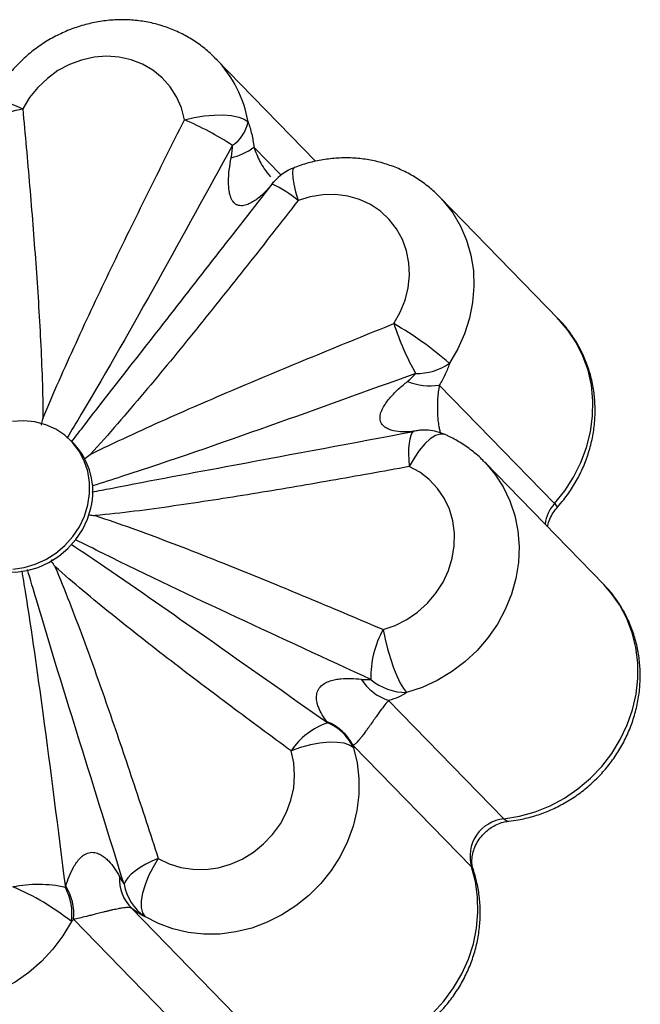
# Paper-space layout '_Dimétrica' of a CAD drawing. Header units: millimetres. Extents: x -907 to -479, y -1137 to 280.
# Tile 6 of 7: x -815 to -695, y 90 to 280. Entities that reach past the tile are written whole.
import ezdxf

# ---------------------------------------------------------------- set-up
doc = ezdxf.new("R2010")
doc.units = ezdxf.units.MM

psp = doc.layouts.new('_Dimétrica')

# ---------------------------------------------------------------- linework, layer by layer
at = {"color": 7, "linetype": 'Continuous', "lineweight": 25}
for p, q in [((-758.1, 252.82), (-777.36, 272.62)), ((-711.13, 222.29), (-734.13, 245.92)), ((-734.2, 209.55), (-711.93, 186.65)), ((-804.79, 198.19), (-805.36, 198.78)), ((-802.76, 195.43), (-802.67, 195.38)), ((-702.42, 171.02), (-725.42, 194.65)), ((-801.92, 184.59), (-801.9, 184.46)), ((-809.18, 175.47), (-808.92, 175.82)), ((-743.99, 148.62), (-721.71, 125.73)), ((-750.85, 139.93), (-727.99, 116.43)), ((-793.65, 108.45), (-771.37, 85.56)), ((-804.87, 106.32), (-782.01, 82.82))]:
    psp.add_line(p, q, dxfattribs=at)
at = {"color": 8, "linetype": 'Continuous', "lineweight": 25}
for p, q in [((-770.02, 255.55), (-764.76, 250.14)), ((-766.49, 248.41), (-766.16, 248.81)), ((-727.99, 116.43), (-727.62, 115.85))]:
    psp.add_line(p, q, dxfattribs=at)
at = {"color": 7, "linetype": 'Continuous', "lineweight": 25, "flags": 128}
for points in [[(-783.45, 260.83), (-784.04, 263.12), (-784.98, 265.26), (-786.23, 267.22), (-787.76, 268.95), (-789.56, 270.42), (-791.57, 271.59), (-793.76, 272.43), (-796.08, 272.95), (-798.48, 273.11), (-800.92, 272.92), (-803.33, 272.38), (-805.67, 271.51), (-807.89, 270.32), (-809.94, 268.83), (-811.78, 267.08), (-813.38, 265.11), (-814.69, 262.95)], [(-821.64, 259.75), (-821.31, 260.22), (-820.8, 260.7), (-820.12, 261.15), (-819.28, 261.59), (-818.3, 261.99), (-817.19, 262.36), (-815.98, 262.68), (-814.69, 262.95)], [(-783.45, 260.83), (-781.55, 261.27), (-779.62, 261.58), (-777.72, 261.75), (-775.94, 261.76), (-774.33, 261.63), (-772.96, 261.35), (-771.88, 260.94), (-771.14, 260.42)], [(-742.97, 221.44), (-741.73, 223.63), (-740.8, 225.95), (-740.21, 228.34), (-739.96, 230.77), (-740.07, 233.17), (-740.53, 235.5), (-741.32, 237.71), (-742.45, 239.75), (-743.87, 241.58), (-745.57, 243.16), (-747.5, 244.45), (-749.62, 245.43), (-751.89, 246.08), (-754.27, 246.39), (-756.69, 246.34), (-759.12, 245.95), (-761.49, 245.21)], [(-802.12, 186.39), (-801.79, 188.58), (-801.79, 190.76), (-802.13, 192.89), (-802.8, 194.91), (-803.78, 196.77), (-805.05, 198.44), (-806.58, 199.87), (-808.33, 201.03), (-810.26, 201.89), (-812.33, 202.43), (-814.49, 202.64), (-816.69, 202.52)], [(-739.2, 200.58), (-739.48, 200.28), (-739.72, 199.79), (-739.91, 199.13), (-740.05, 198.32), (-740.13, 197.35), (-740.15, 196.27), (-740.11, 195.08), (-740.02, 193.81)], [(-725.42, 194.65), (-725.36, 194.59), (-725.27, 194.5)], [(-745.07, 162.31), (-742.71, 163.12), (-740.46, 164.26), (-738.38, 165.69), (-736.49, 167.39), (-734.85, 169.33), (-733.48, 171.45), (-732.42, 173.73), (-731.69, 176.1), (-731.3, 178.52), (-731.27, 180.94), (-731.58, 183.31), (-732.25, 185.57), (-733.24, 187.68), (-734.54, 189.6), (-736.13, 191.28), (-737.97, 192.7), (-740.02, 193.81)], [(-826.29, 177.26), (-825.87, 176.85), (-824.23, 175.56), (-822.38, 174.54), (-820.37, 173.84), (-818.25, 173.46), (-816.06, 173.42), (-813.86, 173.71), (-811.71, 174.33), (-809.64, 175.26), (-807.71, 176.49), (-805.96, 177.98), (-804.44, 179.69), (-803.18, 181.6), (-802.2, 183.65), (-801.54, 185.79)], [(-816.64, 174.01), (-814.44, 174.3), (-812.28, 174.92), (-810.21, 175.85), (-808.28, 177.08), (-806.54, 178.57), (-805.01, 180.29), (-803.75, 182.19), (-802.78, 184.24), (-802.12, 186.39)], [(-745.07, 162.31), (-744.68, 160.46), (-744.21, 158.56), (-743.65, 156.7), (-743.04, 154.93), (-742.39, 153.34), (-741.74, 151.98), (-741.11, 150.9), (-740.52, 150.15)], [(-750.79, 139.47), (-750.08, 136.54), (-749.74, 133.52), (-749.75, 130.45), (-750.13, 127.36), (-750.87, 124.31), (-751.95, 121.33), (-753.36, 118.46), (-755.09, 115.75), (-757.11, 113.23), (-759.39, 110.94), (-761.9, 108.91), (-764.61, 107.17), (-767.47, 105.73), (-770.45, 104.63), (-773.51, 103.87), (-776.6, 103.47), (-779.69, 103.43), (-782.72, 103.75), (-785.67, 104.44), (-788.48, 105.47), (-791.11, 106.83)], [(-750.79, 139.47), (-751.53, 139.98), (-752.59, 140.33), (-753.94, 140.51), (-755.51, 140.52), (-757.26, 140.34), (-759.11, 140), (-761, 139.5), (-762.85, 138.86)], [(-788.51, 118.09), (-786.42, 117.05), (-784.17, 116.34), (-781.81, 115.97), (-779.39, 115.95), (-776.96, 116.28), (-774.57, 116.95), (-772.27, 117.96), (-770.11, 119.28), (-768.14, 120.87), (-766.4, 122.72), (-764.91, 124.77), (-763.73, 126.99), (-762.86, 129.33), (-762.33, 131.73), (-762.15, 134.16), (-762.32, 136.55), (-762.85, 138.86)], [(-788.51, 118.09), (-789.76, 117.55), (-790.93, 116.95), (-791.99, 116.33), (-792.93, 115.67), (-793.73, 115.01), (-794.37, 114.35), (-794.83, 113.71), (-795.12, 113.09)], [(-788.51, 118.09), (-789.52, 116.41), (-790.39, 114.69), (-791.07, 112.98), (-791.54, 111.35), (-791.79, 109.87), (-791.8, 108.59), (-791.57, 107.57), (-791.11, 106.83)], [(-771.37, 85.56), (-769.07, 83.8), (-766.56, 82.34), (-763.86, 81.19), (-761.03, 80.38), (-758.08, 79.9), (-755.07, 79.77), (-752.04, 80), (-749.01, 80.57), (-746.04, 81.47), (-743.17, 82.71), (-740.42, 84.25), (-737.84, 86.09), (-735.47, 88.19), (-733.32, 90.52), (-731.45, 93.07), (-729.85, 95.78), (-728.57, 98.64), (-727.61, 101.59), (-726.99, 104.6), (-726.72, 107.63), (-726.79, 110.64), (-727.22, 113.59), (-727.99, 116.43)]]:
    psp.add_lwpolyline(points, dxfattribs=at)
at = {"color": 8, "linetype": 'Continuous', "lineweight": 25, "flags": 128}
for points in [[(-820.69, 264.61), (-820.41, 264.76), (-819.8, 264.74), (-818.88, 264.54), (-817.69, 264.16), (-816.28, 263.63), (-814.69, 262.95)], [(-762.24, 251.58), (-762.24, 251.57), (-762.49, 251.26), (-762.58, 250.61), (-762.53, 249.63), (-762.32, 248.37), (-761.97, 246.88), (-761.49, 245.21)], [(-766.71, 248.14), (-766.28, 248.69), (-766.19, 248.79)], [(-734.11, 245.9), (-733.43, 245.16), (-731.61, 242.83), (-730.11, 240.29), (-728.93, 237.55), (-728.1, 234.67), (-727.62, 231.68), (-727.51, 228.61), (-727.75, 225.53), (-728.36, 222.46), (-729.32, 219.45), (-730.62, 216.53), (-732.24, 213.76)], [(-711.93, 186.65), (-709.94, 189.12), (-708.24, 191.78), (-706.83, 194.58), (-705.74, 197.5), (-704.99, 200.49), (-704.58, 203.52), (-704.52, 206.54), (-704.81, 209.52), (-705.45, 212.41), (-706.43, 215.17), (-707.72, 217.78), (-709.33, 220.19), (-711.13, 222.29)], [(-733.08, 199.99), (-733.23, 200.05), (-734.03, 200.1), (-734.95, 199.8), (-735.95, 199.16), (-737, 198.19), (-738.06, 196.94), (-739.08, 195.46), (-740.02, 193.81)], [(-725.27, 194.5), (-723.45, 192.34), (-721.84, 189.86), (-720.56, 187.18), (-719.62, 184.34), (-719.02, 181.38), (-718.79, 178.34), (-718.92, 175.25), (-719.42, 172.17), (-720.26, 169.14), (-721.46, 166.19), (-722.98, 163.37), (-724.8, 160.72), (-726.91, 158.27), (-729.26, 156.06), (-731.84, 154.12), (-734.6, 152.47), (-737.5, 151.14), (-740.52, 150.15)], [(-721.71, 125.73), (-718.69, 126.23), (-715.7, 127.07), (-712.8, 128.24), (-710.03, 129.73), (-707.42, 131.51), (-705, 133.56), (-702.81, 135.85), (-700.88, 138.36), (-699.23, 141.05), (-697.88, 143.87), (-696.86, 146.81), (-696.17, 149.81), (-695.83, 152.84), (-695.84, 155.86), (-696.2, 158.82), (-696.9, 161.69), (-697.94, 164.43), (-699.3, 167), (-700.96, 169.37), (-702.42, 171.02)], [(-721.71, 125.73), (-721.16, 125.33), (-720.79, 125.28)], [(-805.3, 105.86), (-806.93, 103.09), (-808.86, 100.51), (-811.06, 98.14), (-813.5, 96.03), (-816.15, 94.19), (-818.97, 92.65), (-821.91, 91.44), (-824.95, 90.57), (-828.04, 90.05), (-831.13, 89.9), (-834.19, 90.1), (-837.16, 90.67), (-840.02, 91.59), (-842.72, 92.85), (-845.22, 94.43), (-847.49, 96.31), (-848.2, 97.02)]]:
    psp.add_lwpolyline(points, dxfattribs=at)
at = {"color": 8, "linetype": 'Continuous', "lineweight": 25}
for centre, radius, start, end in [((-794.22, 256.33), 23.44, 10.0474, 43.9079), ((-737.2, 192.44), 8.43, 83.9476, 105.6517), ((-737.04, 192.02), 8.83, 85.098, 104.1346), ((-706.48, 181.72), 7.35, 137.8615, 172.5266), ((-712.73, 185.4), 1.49, 22.4867, 57.3681)]:
    psp.add_arc(centre, radius, start, end, dxfattribs=at)
at = {"color": 7, "linetype": 'Continuous', "lineweight": 25}
for centre, radius, start, end in [((-806.83, 205.76), 59.83, 56.9105, 66.9943), ((-778.3, 261.92), 7.31, 304.4188, 348.1359), ((-776.91, 264.56), 11.35, 282.736, 307.4249), ((-758.62, 242.25), 10, 111.2061, 138.9891), ((-776.07, 227.98), 22.57, 49.7661, 64.8764), ((-693.74, 237.24), 51.71, 197.7969, 209.4548), ((-777.2, 162.23), 68.38, 48.8973, 59.965), ((-738.45, 222.65), 10.84, 268.3615, 304.9506), ((-735.99, 221.02), 11.61, 247.9483, 278.8515), ((-737.15, 190.85), 10, 66.0012, 85.0775), ((-814.38, 189.05), 13.24, 345.7566, 43.5932), ((-728.08, 153.02), 19.37, 151.3166, 181.0325), ((-741.1, 157.83), 9.65, 212.0425, 252.6069), ((-740.53, 160.89), 10.75, 229.9575, 270.0565), ((-751.43, 131.26), 13.72, 108.3855, 146.3299), ((-759.35, 135.56), 9.56, 27.1987, 68.8314), ((-759.66, 135.28), 9.81, 25.2921, 66.5473), ((-720.95, 118.45), 7.32, 95.9892, 195.9783), ((-788.16, 114.06), 7.85, 176.4158, 225.6677), ((-811.72, 88.38), 24.67, 77.6837, 101.4182), ((-834.33, 69.81), 46.29, 51.1568, 67.473), ((-815.94, 107.42), 10.75, 351.6464, 28.0903), ((-815.44, 107.28), 10.61, 354.8191, 31.1391), ((-785.47, 114.85), 9.8, 190.3088, 234.8625)]:
    psp.add_arc(centre, radius, start, end, dxfattribs=at)
for points, knots in [([(-777.36, 272.55), (-777.64, 272.86), (-778.55, 273.84), (-780.32, 275.26), (-782.65, 276.8), (-785.14, 278.06), (-787.77, 279.04), (-790.5, 279.73), (-793.31, 280.12), (-796.16, 280.2), (-799.03, 279.98), (-801.87, 279.45), (-804.67, 278.62), (-807.38, 277.51), (-809.98, 276.11), (-812.43, 274.45), (-814.71, 272.54), (-816.79, 270.4), (-818.63, 268.06), (-819.89, 266.1), (-820.52, 264.92), (-820.69, 264.61)], [0, 0, 0, 0, 0.0244412, 0.0797547, 0.135021, 0.1902973, 0.2456395, 0.3010971, 0.35671, 0.4125063, 0.4685018, 0.5247, 0.5810943, 0.6376701, 0.694408, 0.7512851, 0.8082777, 0.8653613, 0.9225081, 0.9796848, 1, 1, 1, 1]), ([(-814.69, 262.95), (-814.23, 257.98), (-813.79, 253.01), (-812.95, 243.06), (-812.55, 238.08), (-811.83, 228.1), (-811.51, 223.11), (-811.13, 215.61), (-811.02, 213.11), (-810.85, 208.09), (-810.8, 205.58), (-810.8, 203.06)], [0, 0, 0, 0, 0.25, 0.25, 0.5, 0.5, 0.75, 0.75, 0.875, 0.875, 1, 1, 1, 1]), ([(-810.8, 203.06), (-809.79, 205.52), (-808.75, 207.96), (-806.61, 212.83), (-805.51, 215.26), (-802.19, 222.51), (-799.91, 227.33), (-795.29, 236.94), (-792.95, 241.73), (-788.22, 251.29), (-785.84, 256.07), (-783.45, 260.83)], [0, 0, 0, 0, 0.125, 0.125, 0.25, 0.25, 0.5, 0.5, 0.75, 0.75, 1, 1, 1, 1]), ([(-771.14, 260.42), (-770.87, 259.64), (-770.64, 258.85), (-770.27, 257.22), (-770.12, 256.39), (-770.02, 255.55)], [0, 0, 0, 0, 0.5, 0.5, 1, 1, 1, 1]), ([(-774.41, 253.49), (-774.33, 253.89), (-774.27, 254.29), (-774.18, 255.09), (-774.16, 255.49), (-774.16, 255.89)], [0, 0, 0, 0, 0.5, 0.5, 1, 1, 1, 1]), ([(-766.71, 248.14), (-767.17, 247.6), (-767.66, 247.07), (-768.69, 246.09), (-769.24, 245.63), (-770.13, 245.03), (-770.43, 244.85), (-771.06, 244.53), (-771.38, 244.4), (-771.89, 244.27), (-772.06, 244.24), (-772.4, 244.2), (-772.58, 244.21), (-772.92, 244.25), (-773.08, 244.29), (-773.4, 244.43), (-773.55, 244.52), (-773.96, 244.85), (-774.18, 245.16), (-774.43, 245.66), (-774.5, 245.84), (-774.62, 246.2), (-774.67, 246.38), (-774.79, 246.94), (-774.85, 247.32), (-774.91, 248.09), (-774.93, 248.48), (-774.92, 249.64), (-774.87, 250.41), (-774.69, 251.96), (-774.56, 252.73), (-774.41, 253.49)], [0, 0, 0, 0, 0.125, 0.125, 0.25, 0.25, 0.3125, 0.3125, 0.375, 0.375, 0.40625, 0.40625, 0.4375, 0.4375, 0.46875, 0.46875, 0.5, 0.5, 0.5625, 0.5625, 0.59375, 0.59375, 0.625, 0.625, 0.6875, 0.6875, 0.75, 0.75, 0.875, 0.875, 1, 1, 1, 1]), ([(-734.13, 245.88), (-734.29, 246.05), (-735.07, 246.92), (-736.69, 248.25), (-738.98, 249.84), (-741.45, 251.15), (-744.05, 252.18), (-746.77, 252.93), (-749.56, 253.37), (-752.41, 253.51), (-755.27, 253.34), (-758.13, 252.87), (-760.45, 252.24), (-761.8, 251.74), (-762.24, 251.58)], [0, 0, 0, 0, 0.0234432, 0.1160224, 0.2085106, 0.3009979, 0.393579, 0.4863393, 0.5793488, 0.6726583, 0.7662977, 0.8602766, 0.9545869, 1, 1, 1, 1]), ([(-766.17, 248.8), (-766.17, 248.81), (-766.15, 248.83), (-766.18, 248.8), (-766.19, 248.79)], [0, 0, 0, 0, 0.619877, 1, 1, 1, 1]), ([(-761.49, 245.21), (-764.74, 241.04), (-767.99, 236.88), (-774.54, 228.59), (-777.83, 224.46), (-784.47, 216.24), (-787.82, 212.16), (-792.92, 206.09), (-794.63, 204.07), (-798.1, 200.08), (-799.85, 198.1), (-801.64, 196.15)], [0, 0, 0, 0, 0.25, 0.25, 0.5, 0.5, 0.75, 0.75, 0.875, 0.875, 1, 1, 1, 1]), ([(-801.64, 196.15), (-799.25, 197.34), (-796.83, 198.49), (-792, 200.74), (-789.57, 201.84), (-782.27, 205.09), (-777.38, 207.2), (-767.58, 211.35), (-762.67, 213.4), (-752.83, 217.45), (-747.9, 219.45), (-742.97, 221.44)], [0, 0, 0, 0, 0.125, 0.125, 0.25, 0.25, 0.5, 0.5, 0.75, 0.75, 1, 1, 1, 1]), ([(-711.35, 185.97), (-710.95, 186.44), (-709.89, 187.67), (-708.39, 189.81), (-706.94, 192.4), (-705.76, 195.12), (-704.88, 197.94), (-704.31, 200.82), (-704.05, 203.72), (-704.1, 206.62), (-704.47, 209.47), (-705.15, 212.25), (-706.14, 214.91), (-707.4, 217.44), (-708.95, 219.77), (-710.28, 221.45), (-711.15, 222.27), (-711.35, 222.46)], [0, 0, 0, 0, 0.045805, 0.118393, 0.191033, 0.26365, 0.336199, 0.408632, 0.480897, 0.55295, 0.624749, 0.696268, 0.767496, 0.838441, 0.909131, 0.979611, 1, 1, 1, 1]), ([(-732.24, 213.76), (-732.45, 213.05), (-732.72, 212.34), (-733.38, 210.93), (-733.76, 210.23), (-734.2, 209.55)], [0, 0, 0, 0, 0.5, 0.5, 1, 1, 1, 1]), ([(-740.35, 210.26), (-740.04, 210.5), (-739.75, 210.75), (-739.22, 211.27), (-738.97, 211.53), (-738.76, 211.81)], [0, 0, 0, 0, 0.5, 0.5, 1, 1, 1, 1]), ([(-739.48, 200.55), (-740.07, 200.5), (-740.67, 200.48), (-741.86, 200.53), (-742.46, 200.59), (-743.35, 200.8), (-743.64, 200.89), (-744.2, 201.12), (-744.47, 201.26), (-744.84, 201.54), (-744.96, 201.64), (-745.18, 201.87), (-745.28, 202), (-745.45, 202.28), (-745.52, 202.44), (-745.62, 202.77), (-745.64, 202.95), (-745.67, 203.5), (-745.6, 203.89), (-745.41, 204.45), (-745.34, 204.63), (-745.18, 204.98), (-745.09, 205.16), (-744.8, 205.66), (-744.59, 205.98), (-744.13, 206.61), (-743.89, 206.9), (-743.14, 207.77), (-742.61, 208.3), (-741.5, 209.32), (-740.93, 209.8), (-740.35, 210.26)], [0, 0, 0, 0, 0.125, 0.125, 0.25, 0.25, 0.3125, 0.3125, 0.375, 0.375, 0.40625, 0.40625, 0.4375, 0.4375, 0.46875, 0.46875, 0.5, 0.5, 0.5625, 0.5625, 0.59375, 0.59375, 0.625, 0.625, 0.6875, 0.6875, 0.75, 0.75, 0.875, 0.875, 1, 1, 1, 1]), ([(-811.04, 201.84), (-810.96, 202.23), (-810.88, 202.63), (-810.8, 203.03), (-810.8, 203.04), (-810.8, 203.05), (-810.8, 203.06)], [0, 0, 0, 0, 0.001258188, 0.001258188, 0.001258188, 0.001290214, 0.001290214, 0.001290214, 0.001290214]), ([(-736.28, 200.82), (-736.28, 200.81), (-736.25, 200.81), (-736.29, 200.82), (-736.33, 200.82)], [0, 0, 0, 0, 0.093266, 1, 1, 1, 1]), ([(-725.28, 194.47), (-725.44, 194.65), (-726.22, 195.53), (-727.84, 196.88), (-730.08, 198.46), (-731.87, 199.44), (-732.88, 199.9), (-733.08, 199.99)], [0, 0, 0, 0, 0.077121, 0.366808, 0.656199, 0.931728, 1, 1, 1, 1]), ([(-802.67, 195.38), (-802.33, 195.63), (-802, 195.88), (-801.66, 196.14), (-801.66, 196.14), (-801.65, 196.15), (-801.64, 196.15)], [0, 0, 0, 0, 0.001258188, 0.001258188, 0.001258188, 0.001290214, 0.001290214, 0.001290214, 0.001290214]), ([(-740.02, 193.81), (-745.07, 192.88), (-750.11, 191.98), (-760.21, 190.21), (-765.27, 189.35), (-775.37, 187.7), (-780.43, 186.91), (-788.02, 185.83), (-790.55, 185.48), (-795.62, 184.85), (-798.15, 184.57), (-800.69, 184.33)], [0, 0, 0, 0, 0.25, 0.25, 0.5, 0.5, 0.75, 0.75, 0.875, 0.875, 1, 1, 1, 1]), ([(-713.26, 182.16), (-713.25, 182.24), (-713.2, 182.72), (-712.85, 183.66), (-712.24, 184.88), (-711.64, 185.61), (-711.35, 185.97)], [0, 0, 0, 0, 0.065282, 0.387467, 0.699713, 1, 1, 1, 1]), ([(-801.9, 184.46), (-801.5, 184.42), (-801.11, 184.37), (-800.72, 184.33), (-800.71, 184.33), (-800.7, 184.33), (-800.69, 184.33)], [0, 0, 0, 0, 0.001258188, 0.001258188, 0.001258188, 0.001290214, 0.001290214, 0.001290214, 0.001290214]), ([(-800.69, 184.33), (-798.3, 183.55), (-795.94, 182.73), (-791.24, 181.04), (-788.9, 180.17), (-781.9, 177.51), (-777.27, 175.68), (-768.02, 171.95), (-763.42, 170.05), (-754.23, 166.21), (-749.64, 164.27), (-745.07, 162.31)], [0, 0, 0, 0, 0.125, 0.125, 0.25, 0.25, 0.5, 0.5, 0.75, 0.75, 1, 1, 1, 1]), ([(-809.18, 175.47), (-808.96, 175.16), (-808.73, 174.85), (-808.51, 174.53), (-808.51, 174.53), (-808.5, 174.52), (-808.49, 174.51)], [0, 0, 0, 0, 0.001258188, 0.001258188, 0.001258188, 0.001290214, 0.001290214, 0.001290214, 0.001290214]), ([(-808.49, 174.51), (-807.52, 172.22), (-806.59, 169.91), (-804.78, 165.28), (-803.9, 162.95), (-801.3, 155.94), (-799.63, 151.24), (-796.36, 141.8), (-794.76, 137.07), (-791.61, 127.59), (-790.05, 122.85), (-788.51, 118.09)], [0, 0, 0, 0, 0.125, 0.125, 0.25, 0.25, 0.5, 0.5, 0.75, 0.75, 1, 1, 1, 1]), ([(-762.85, 138.86), (-766.74, 141.73), (-770.62, 144.6), (-778.36, 150.39), (-782.21, 153.3), (-789.87, 159.18), (-793.67, 162.16), (-799.31, 166.7), (-801.17, 168.23), (-804.87, 171.33), (-806.7, 172.9), (-808.49, 174.51)], [0, 0, 0, 0, 0.25, 0.25, 0.5, 0.5, 0.75, 0.75, 0.875, 0.875, 1, 1, 1, 1]), ([(-720.79, 125.28), (-720.17, 125.36), (-718.59, 125.57), (-716.09, 126.16), (-713.32, 127.11), (-710.66, 128.36), (-708.12, 129.88), (-705.74, 131.65), (-703.55, 133.66), (-701.57, 135.89), (-699.83, 138.3), (-698.35, 140.88), (-697.15, 143.59), (-696.24, 146.4), (-695.63, 149.27), (-695.34, 152.18), (-695.37, 155.08), (-695.71, 157.94), (-696.36, 160.72), (-697.32, 163.4), (-698.55, 165.94), (-700.08, 168.29), (-701.37, 169.97), (-702.22, 170.78), (-702.4, 170.95)], [0, 0, 0, 0, 0.030939, 0.078544, 0.12625, 0.174102, 0.222084, 0.270174, 0.318352, 0.366598, 0.414884, 0.463185, 0.511473, 0.559719, 0.607891, 0.655955, 0.703879, 0.751638, 0.799211, 0.846592, 0.893783, 0.940802, 0.987678, 1, 1, 1, 1]), ([(-755.9, 144.48), (-756.22, 144.89), (-756.53, 145.34), (-757.1, 146.3), (-757.36, 146.81), (-757.67, 147.65), (-757.76, 147.93), (-757.88, 148.54), (-757.93, 148.85), (-757.93, 149.35), (-757.92, 149.52), (-757.87, 149.86), (-757.83, 150.04), (-757.72, 150.38), (-757.64, 150.55), (-757.46, 150.89), (-757.34, 151.05), (-756.96, 151.49), (-756.65, 151.74), (-756.15, 152.03), (-755.98, 152.12), (-755.64, 152.27), (-755.47, 152.33), (-754.96, 152.51), (-754.62, 152.6), (-753.92, 152.73), (-753.58, 152.78), (-752.57, 152.88), (-751.9, 152.89), (-750.58, 152.85), (-749.93, 152.79), (-749.29, 152.71)], [0, 0, 0, 0, 0.125, 0.125, 0.25, 0.25, 0.3125, 0.3125, 0.375, 0.375, 0.40625, 0.40625, 0.4375, 0.4375, 0.46875, 0.46875, 0.5, 0.5, 0.5625, 0.5625, 0.59375, 0.59375, 0.625, 0.625, 0.6875, 0.6875, 0.75, 0.75, 0.875, 0.875, 1, 1, 1, 1]), ([(-749.29, 152.71), (-748.95, 152.66), (-748.62, 152.64), (-748, 152.62), (-747.71, 152.63), (-747.44, 152.67)], [0, 0, 0, 0, 0.5, 0.5, 1, 1, 1, 1]), ([(-743.99, 148.62), (-744.23, 148.37), (-744.47, 148.08), (-744.99, 147.41), (-745.27, 147.04), (-745.76, 146.36), (-745.94, 146.12), (-746.31, 145.6), (-746.51, 145.32), (-746.95, 144.7), (-747.18, 144.37), (-747.54, 143.86), (-747.66, 143.69), (-747.9, 143.36), (-748.02, 143.2), (-748.23, 142.9), (-748.34, 142.76), (-748.54, 142.48), (-748.64, 142.35), (-748.82, 142.11), (-748.9, 142), (-749.07, 141.78), (-749.14, 141.69), (-749.36, 141.41), (-749.49, 141.25), (-749.72, 140.96), (-749.83, 140.83), (-750.13, 140.5), (-750.3, 140.33), (-750.6, 140.07), (-750.73, 139.99), (-750.85, 139.93)], [0, 0, 0, 0, 0.125, 0.125, 0.25, 0.25, 0.3125, 0.3125, 0.375, 0.375, 0.4375, 0.4375, 0.46875, 0.46875, 0.5, 0.5, 0.53125, 0.53125, 0.5625, 0.5625, 0.59375, 0.59375, 0.625, 0.625, 0.6875, 0.6875, 0.75, 0.75, 0.875, 0.875, 1, 1, 1, 1]), ([(-740.52, 150.15), (-740.99, 149.82), (-741.52, 149.52), (-742.69, 149.01), (-743.32, 148.79), (-743.99, 148.62)], [0, 0, 0, 0, 0.5, 0.5, 1, 1, 1, 1]), ([(-727.62, 115.85), (-727.66, 115.96), (-727.79, 116.39), (-727.91, 117.21), (-727.88, 118.38), (-727.6, 119.62), (-727.08, 120.89), (-726.32, 122.07), (-725.37, 123.13), (-724.27, 124.01), (-723.08, 124.68), (-721.89, 125.11), (-721.14, 125.23), (-720.79, 125.28)], [0, 0, 0, 0, 0.039466, 0.142888, 0.240167, 0.342219, 0.440301, 0.536118, 0.6308, 0.725106, 0.819559, 0.91478, 1, 1, 1, 1]), ([(-806.36, 112.76), (-806.17, 113.35), (-805.96, 113.96), (-805.48, 115.17), (-805.2, 115.78), (-804.69, 116.7), (-804.51, 117), (-804.1, 117.58), (-803.87, 117.87), (-803.47, 118.27), (-803.33, 118.4), (-803.03, 118.65), (-802.87, 118.76), (-802.53, 118.96), (-802.36, 119.04), (-801.99, 119.17), (-801.8, 119.21), (-801.24, 119.29), (-800.87, 119.25), (-800.36, 119.12), (-800.2, 119.06), (-799.89, 118.93), (-799.74, 118.86), (-799.32, 118.62), (-799.06, 118.43), (-798.56, 118.03), (-798.34, 117.81), (-797.69, 117.14), (-797.31, 116.65), (-796.61, 115.63), (-796.29, 115.1), (-795.99, 114.55)], [0, 0, 0, 0, 0.125, 0.125, 0.25, 0.25, 0.3125, 0.3125, 0.375, 0.375, 0.40625, 0.40625, 0.4375, 0.4375, 0.46875, 0.46875, 0.5, 0.5, 0.5625, 0.5625, 0.59375, 0.59375, 0.625, 0.625, 0.6875, 0.6875, 0.75, 0.75, 0.875, 0.875, 1, 1, 1, 1]), ([(-795.99, 114.55), (-795.84, 114.27), (-795.68, 114), (-795.39, 113.51), (-795.24, 113.28), (-795.12, 113.09)], [0, 0, 0, 0, 0.5, 0.5, 1, 1, 1, 1]), ([(-771.27, 85.46), (-770.78, 85.06), (-769.58, 84.06), (-767.49, 82.7), (-765, 81.43), (-762.37, 80.45), (-759.64, 79.76), (-756.83, 79.37), (-753.98, 79.28), (-751.12, 79.5), (-748.27, 80.02), (-745.47, 80.85), (-742.76, 81.96), (-740.16, 83.36), (-737.71, 85.02), (-735.43, 86.92), (-733.35, 89.06), (-731.5, 91.39), (-729.9, 93.9), (-728.57, 96.55), (-727.52, 99.32), (-726.78, 102.17), (-726.35, 105.06), (-726.23, 107.97), (-726.43, 110.85), (-726.9, 113.49), (-727.4, 115.12), (-727.62, 115.85)], [0, 0, 0, 0, 0.027317, 0.067347, 0.107383, 0.147465, 0.187631, 0.22791, 0.26832, 0.308875, 0.349577, 0.390421, 0.431397, 0.47249, 0.513684, 0.554962, 0.596306, 0.637696, 0.679108, 0.72052, 0.761908, 0.803244, 0.844501, 0.885651, 0.926668, 0.967533, 1, 1, 1, 1]), ([(-793.65, 108.45), (-793.76, 108.52), (-793.91, 108.56), (-794.31, 108.6), (-794.55, 108.59), (-795.07, 108.54), (-795.27, 108.51), (-795.72, 108.44), (-795.98, 108.4), (-796.59, 108.28), (-796.94, 108.2), (-797.51, 108.08), (-797.71, 108.03), (-798.11, 107.94), (-798.31, 107.89), (-798.71, 107.79), (-798.91, 107.74), (-799.29, 107.65), (-799.48, 107.6), (-799.84, 107.51), (-800.02, 107.47), (-800.36, 107.38), (-800.52, 107.34), (-800.99, 107.22), (-801.29, 107.14), (-801.85, 107), (-802.11, 106.93), (-802.87, 106.74), (-803.31, 106.64), (-804.14, 106.45), (-804.52, 106.38), (-804.87, 106.32)], [0, 0, 0, 0, 0.125, 0.125, 0.25, 0.25, 0.3125, 0.3125, 0.375, 0.375, 0.4375, 0.4375, 0.46875, 0.46875, 0.5, 0.5, 0.53125, 0.53125, 0.5625, 0.5625, 0.59375, 0.59375, 0.625, 0.625, 0.6875, 0.6875, 0.75, 0.75, 0.875, 0.875, 1, 1, 1, 1]), ([(-791.11, 106.83), (-791.48, 106.98), (-791.89, 107.2), (-792.74, 107.74), (-793.19, 108.07), (-793.65, 108.45)], [0, 0, 0, 0, 0.5, 0.5, 1, 1, 1, 1])]:
    psp.add_open_spline(points, degree=3, knots=knots, dxfattribs=at)
at = {"color": 8, "linetype": 'Continuous', "lineweight": 25}
for points, knots in [([(-774.16, 255.89), (-778.97, 247.15), (-788.55, 229.71), (-799.2, 210.85), (-805.23, 200.86), (-806.16, 199.31)], [0, 0, 0, 0, 0.459113, 0.916518, 1, 1, 1, 1]), ([(-770.02, 255.55), (-769.85, 255.07), (-769.53, 254.15), (-768.87, 252.76), (-768.05, 251.3), (-767.24, 250.34), (-766.81, 249.83)], [0, 0, 0, 0, 0.2527821, 0.488151, 0.7276391, 1, 1, 1, 1]), ([(-805.23, 198.64), (-804.52, 199.55), (-798.88, 206.88), (-785.92, 223.41), (-773.71, 239.12), (-766.49, 248.41)], [0, 0, 0, 0, 0.055362, 0.441611, 1, 1, 1, 1]), ([(-738.76, 211.81), (-748.2, 208.4), (-767.05, 201.58), (-787.89, 194.31), (-799.34, 190.66), (-801.22, 190.06)], [0, 0, 0, 0, 0.456173, 0.910649, 1, 1, 1, 1]), ([(-734.2, 209.55), (-734.27, 209.13), (-734.41, 208.32), (-734.53, 206.98), (-734.59, 205.46), (-734.56, 203.88), (-734.45, 202.58), (-734.32, 201.66), (-734.16, 200.92), (-733.99, 200.33), (-733.9, 200.2), (-733.87, 200.15)], [0, 0, 0, 0, 0.152535, 0.294563, 0.439076, 0.605212, 0.698772, 0.753751, 0.845263, 0.939209, 1, 1, 1, 1]), ([(-801.31, 188.89), (-800.11, 189.13), (-790.97, 190.92), (-770.22, 194.77), (-750.77, 198.41), (-739.2, 200.58)], [0, 0, 0, 0, 0.058006, 0.43932, 1, 1, 1, 1]), ([(-747.44, 152.67), (-756.07, 156.65), (-773.29, 164.61), (-792.37, 173.59), (-802.72, 178.78), (-804.49, 179.66)], [0, 0, 0, 0, 0.454281, 0.906873, 1, 1, 1, 1]), ([(-805.32, 178.81), (-803.16, 177.35), (-794.39, 171.44), (-777.86, 159.86), (-763.6, 149.81), (-755.75, 144.28)], [0, 0, 0, 0, 0.128004, 0.5203, 1, 1, 1, 1]), ([(-814.89, 173.67), (-814.67, 172.31), (-813.17, 163.14), (-810.29, 142.7), (-807.88, 123.71), (-806.46, 112.48)], [0, 0, 0, 0, 0.066569, 0.448236, 1, 1, 1, 1]), ([(-795.12, 113.09), (-797.95, 122.22), (-803.61, 140.45), (-809.92, 160.73), (-813.21, 171.95), (-813.78, 173.89)], [0, 0, 0, 0, 0.453701, 0.905715, 1, 1, 1, 1])]:
    psp.add_open_spline(points, degree=3, knots=knots, dxfattribs=at)
at = {"color": 7, "linetype": 'Continuous', "lineweight": 25}
for points in [[(-766.49, 248.41), (-766.56, 248.32), (-766.63, 248.23), (-766.71, 248.14)], [(-739.2, 200.58), (-739.29, 200.57), (-739.38, 200.56), (-739.48, 200.55)], [(-809.02, 175.72), (-809.07, 175.64), (-809.12, 175.55), (-809.18, 175.47)], [(-755.75, 144.28), (-755.8, 144.34), (-755.85, 144.41), (-755.9, 144.48)], [(-750.85, 139.93), (-750.83, 139.77), (-750.81, 139.62), (-750.79, 139.47)], [(-806.46, 112.48), (-806.42, 112.57), (-806.39, 112.67), (-806.36, 112.76)], [(-804.87, 106.32), (-805.02, 106.16), (-805.16, 106), (-805.3, 105.86)]]:
    psp.add_open_spline(points, degree=3, dxfattribs=at)

doc.saveas('drawing.dxf')
